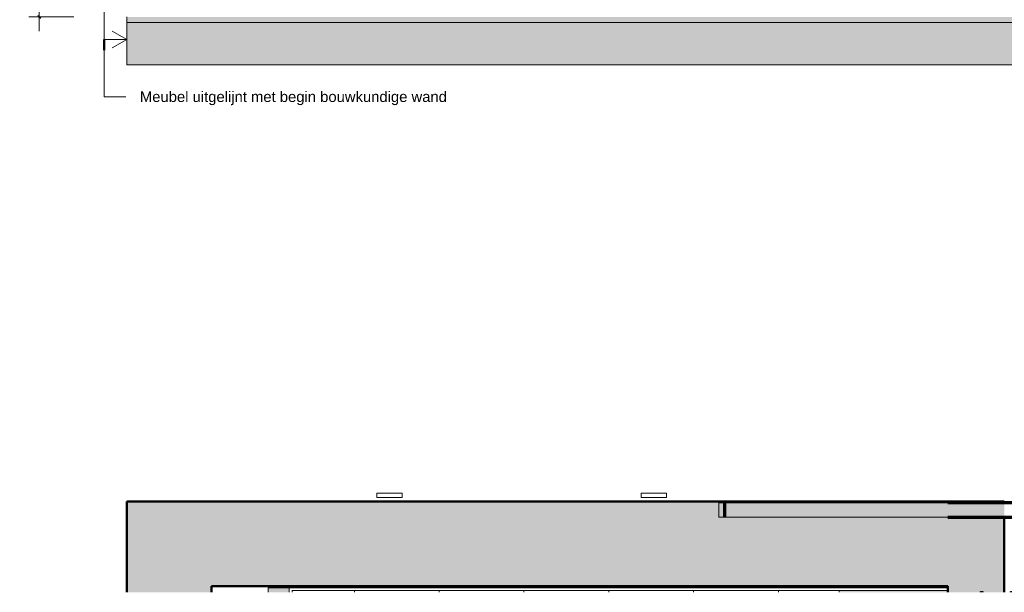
# Model space of a CAD drawing. Header units: millimetres. Extents: x 87779 to 155382, y -9103 to 37066.
# Tile 1 of 128: x 88329 to 91813, y 31046 to 33072. Entities that reach past the tile are written whole.
import ezdxf

# ---------------------------------------------------------------- set-up
doc = ezdxf.new("R2010")
doc.units = ezdxf.units.MM
for name, color, linetype, lineweight in [('0-1', 7, 'Continuous', 5), ('A----M-', 8, 'Continuous', 5), ('A----M--25', 8, 'Continuous', 5), ('A09-NT--1', 7, 'Continuous', 13), ('A09-NT--2', 90, 'Continuous', 50), ('A09-NT--3', 210, 'Continuous', 13), ('A22-----1', 9, 'Continuous', 5), ('A22-----2', 50, 'Continuous', 9), ('A23-slet-1', 253, 'Continuous', 9), ('A29-----1', 9, 'Continuous', 5), ('A29-----2', 250, 'Continuous', 13), ('A29-----3', 130, 'Continuous', 70), ('A31-----1', 50, 'Continuous', 9), ('A31-----2', 140, 'Continuous', 9), ('A31-----3', 170, 'Continuous', 25), ('A69-----1', 55, 'Continuous', 5), ('A99-----4', 1, 'Continuous', 13), ('Structure 1-1', 90, 'Continuous', 50), ('Substrate 2-1', 7, 'Continuous', 18), ('walls', 3, 'Continuous', 5), ('walls-2', 50, 'Continuous', 9)]:
    doc.layers.add(name, color=color, linetype=linetype, lineweight=lineweight)
doc.styles.add('Arial_1', font='arial.ttf', dxfattribs={"height": 37.5})
doc.dimstyles.new('TD_Diagonal_1_5_mm', dxfattribs={"dimscale": 304.8, "dimtxt": 38.259727, "dimasz": 0.032808, "dimexe": 0.123031, "dimexo": 0.123031, "dimgap": 0.065617, "dimtad": 1, "dimdec": 0, "dimzin": 0, "dimdsep": 46, "dimtxsty": 'Arial_1', "dimblk1": 'OBLIQUE', "dimblk2": 'OBLIQUE', "dimsah": 1, "dimcen": 0.09, "dimdle": 0.164042, "dimazin": 2, "dimtfac": 1, "dimtdec": 4, "dimtix": 1, "dimtmove": 0, "dimatfit": 3, "dimfxl": 1, "dimtvp": 1, "dimtfill": 1, "dimtolj": 1, "dimtzin": 0, "dimarcsym": 2})

# ---------------------------------------------------------------- blocks, each defined once
blk = doc.blocks.new('NLRS_32_10_DO_UN_houten kozijn enkele deur_gen_unhosted_ABT - 1030x2315_dichtedeur_special kern_buitendraaiend_dorpel_zelfsluitend-18600538-Werkcafe - Plan view')
at = {"layer": 'A31-----2'}
h = blk.add_hatch(color=256, dxfattribs=at)
h.paths.add_polyline_path([(91812.9, 31045.7), (91812.9, 31045.7), (91812.9, 31045.7)])
h.paths.add_polyline_path([(91612.9, 31045.7), (91612.9, 31051.6), (91228.9, 31051.6), (91228.9, 31045.7)])
h.paths.add_polyline_path([(92342.9, 31045.7), (92342.9, 31061.6), (91862.9, 31061.6), (91862.9, 31045.7)])
at = {"layer": 'A31-----1'}
for p, q in [((91228.9, 31045.7), (91228.9, 31051.6)), ((92342.9, 31061.6), (92342.9, 31045.7))]:
    blk.add_line(p, q, dxfattribs=at)
at = {"layer": 'A31-----3'}
for p, q in [((91728.9, 31048.6), (91736.9, 31048.6)), ((91728.9, 31045.7), (91728.9, 31048.6)), ((91736.9, 31048.6), (91736.9, 31045.7)), ((91834.9, 31048.6), (91842.9, 31048.6)), ((91834.9, 31045.7), (91834.9, 31048.6)), ((91842.9, 31048.6), (91842.9, 31045.7))]:
    blk.add_line(p, q, dxfattribs=at)
blk = doc.blocks.new('HSR-D_ABT_ARCH_Interieur_rvt-1-Werkcafe - Plan view')
at = {"layer": 'A23-slet-1'}
h = blk.add_hatch(dxfattribs=at)
h.set_pattern_fill('FP_2', color=256, style=0, pattern_type=2)
h.set_pattern_definition([(270, (90412.87, 30286.64), (600, 4e-14), [600, -600]), (180, (90712.9, 30286.6), (-1e-13, -1200), [300, -300]), (180, (90712.9, 29686.6), (-1e-13, -1200), [300, -300]), (270, (90712.87, 30286.64), (600, 4e-14), [600, -600]), (270, (90712.87, 30586.64), (600, 4e-14), [600, -600]), (180, (91012.9, 30586.6), (-1e-13, -1200), [300, -300]), (180, (91012.9, 29986.6), (-1e-13, -1200), [300, -300]), (270, (91012.87, 30586.63), (600, 4e-14), [600, -600]), (270, (90412.9, 30886.64), (600, 4e-14), [600, -600]), (180, (90712.9, 30886.6), (-1e-13, -1200), [300, -300]), (180, (90712.9, 30286.6), (-1e-13, -1200), [300, -300]), (270, (90712.9, 30886.64), (600, 4e-14), [600, -600]), (270, (90712.87, 29986.64), (600, 4e-14), [300, -900]), (180, (91012.9, 29986.6), (-1e-13, -1200), [300, -300]), (270, (91012.87, 29986.63), (600, 4e-14), [300, -900]), (180, (90712.9, 29686.6), (-1e-13, -1200), [300, -300]), (90, (91012.87, 30586.63), (600, -4e-14), [300, -900])])
h.paths.add_polyline_path([(90963.1, 31045.7), (91228.9, 31045.7), (91228.9, 31051.6), (89292.9, 31051.6), (89292.9, 31045.7), (90822.8, 31045.7)])
at = {"layer": 'A29-----1'}
for points in [[(90121.7, 32911.6), (93563, 32911.6), (93563, 33061.6), (88707.9, 33061.6), (88707.9, 32911.6), (89807.9, 32911.6)], [(88757.9, 31045.7), (89007.9, 31045.7), (89007.9, 31366.9), (88707.9, 31366.9), (88707.9, 31045.7)], [(91612.9, 31066.9), (91612.9, 31311.9), (90802.8, 31311.9), (90802.8, 31361.9), (91612.9, 31361.9), (91612.9, 31366.9), (89007.9, 31366.9), (89007.9, 31066.9), (90963.1, 31066.9)], [(89207.9, 31045.7), (89282.9, 31045.7), (89282.9, 31061.6), (89207.9, 31061.6)]]:
    blk.add_hatch(color=256, dxfattribs=at).paths.add_polyline_path(points)
h = blk.add_hatch(color=256, dxfattribs=at)
h.paths.add_polyline_path([(91613.4, 31045.7), (91812.9, 31045.7), (91812.9, 31311.9), (91612.9, 31311.9), (91612.9, 31045.7)])
h.paths.add_polyline_path([(91812.9, 31361.9), (91812.9, 31366.9), (91612.9, 31366.9), (91612.9, 31361.9), (91804.5, 31361.9)])
at = {"layer": 'walls'}
blk.add_hatch(color=256, dxfattribs=at).paths.add_polyline_path([(93713, 31311.9), (94572.8, 31311.9), (94572.8, 31361.9), (90802.8, 31361.9), (90802.8, 31311.9), (91812.9, 31311.9), (91812.9, 31361.6), (93562.9, 31361.6), (93563, 31311.9), (93712.9, 31311.9)])
at = {"layer": 'A22-----2'}
for p, q in [((89282.9, 31061.6), (91612.9, 31061.6)), ((91612.9, 31051.6), (89292.9, 31051.6)), ((89292.9, 31051.6), (89292.9, 31045.7))]:
    blk.add_line(p, q, dxfattribs=at)
at = {"layer": 'A29-----2'}
for p, q in [((93563, 33061.6), (88707.9, 33061.6)), ((88707.9, 33061.6), (88707.9, 32911.6)), ((88707.9, 32911.6), (93513, 32911.6)), ((90802.8, 31311.9), (90802.8, 31361.9)), ((90802.8, 31361.9), (90822.8, 31361.9)), ((90822.8, 31361.9), (91342.8, 31361.9)), ((91342.8, 31361.9), (91612.9, 31361.9)), ((91612.9, 31361.9), (91812.9, 31361.9)), ((90822.8, 31311.9), (90802.8, 31311.9)), ((91342.8, 31311.9), (90822.8, 31311.9)), ((91612.9, 31311.9), (91342.8, 31311.9)), ((91812.9, 31311.9), (91612.9, 31311.9)), ((89207.9, 31061.6), (89207.9, 31045.7)), ((89282.9, 31061.6), (89207.9, 31061.6)), ((89282.9, 31045.7), (89282.9, 31061.6))]:
    blk.add_line(p, q, dxfattribs=at)
at = {"layer": 'A29-----3'}
for p, q in [((90822.8, 31361.9), (90822.8, 31311.9)), ((94572.8, 31361.9), (91612.9, 31361.9)), ((91862.8, 31361.9), (91812.9, 31361.9)), ((91612.9, 31311.9), (94572.8, 31311.9))]:
    blk.add_line(p, q, dxfattribs=at)
at = {"layer": 'Structure 1-1'}
for p, q in [((88707.9, 31366.9), (88707.9, 31045.7)), ((89007.9, 31366.9), (88707.9, 31366.9)), ((91612.9, 31366.9), (89007.9, 31366.9)), ((91812.9, 31366.9), (91612.9, 31366.9)), ((91812.9, 31361.9), (91812.9, 31366.9)), ((91812.9, 31045.7), (91812.9, 31311.9)), ((89007.9, 31045.7), (89007.9, 31066.9)), ((89007.9, 31066.9), (91612.9, 31066.9)), ((91612.9, 31066.9), (91612.9, 31045.7))]:
    blk.add_line(p, q, dxfattribs=at)
at = {"layer": 'walls-2'}
for p, q in [((91612.9, 31361.9), (90802.8, 31361.9)), ((90802.8, 31361.9), (90802.8, 31311.9)), ((91342.8, 31361.9), (90822.8, 31361.9)), ((91612.9, 31361.9), (91342.8, 31361.9)), ((91812.9, 31361.9), (91612.9, 31361.9)), ((90802.8, 31311.9), (91612.9, 31311.9)), ((90822.8, 31311.9), (91342.8, 31311.9)), ((91342.8, 31311.9), (91612.9, 31311.9)), ((91612.9, 31311.9), (91812.9, 31311.9))]:
    blk.add_line(p, q, dxfattribs=at)
at = {"layer": 'A31-----1'}
blk.add_blockref('NLRS_32_10_DO_UN_houten kozijn enkele deur_gen_unhosted_ABT - 1030x2315_dichtedeur_special kern_buitendraaiend_dorpel_zelfsluitend-18600538-Werkcafe - Plan view', (0, 0), dxfattribs=at)
blk = doc.blocks.new('Electrical wall socket - Wall socket_Double WCD-17077541-Werkcafe - Plan view')
at = {"layer": 'A69-----1'}
for p, q in [((89592.9, 31396.6), (89682.9, 31396.6)), ((89592.9, 31381.6), (89592.9, 31396.6)), ((89682.9, 31381.6), (89682.9, 31396.6)), ((89682.9, 31381.6), (89592.9, 31381.6))]:
    blk.add_line(p, q, dxfattribs=at)
blk = doc.blocks.new('DIMBLOCK12-Werkcafe - Plan view')
at = {"layer": 'A----M--25', "lineweight": 35}
for p, q in [((88398.5, 33474.6), (88393.5, 33479.6)), ((88398.5, 33474.6), (88403.5, 33469.6)), ((88398.5, 33081.6), (88393.5, 33086.6)), ((88398.5, 33081.6), (88403.5, 33076.6))]:
    blk.add_line(p, q, dxfattribs=at)
at = {"layer": 'A----M--25'}
for p, q in [((88520.4, 33474.6), (88361, 33474.6)), ((88398.5, 33031.6), (88398.5, 33474.6)), ((88398.5, 33474.6), (88520.4, 33474.6)), ((88520.4, 33081.6), (88361, 33081.6)), ((88398.5, 33081.6), (88520.4, 33081.6))]:
    blk.add_line(p, q, dxfattribs=at)
at = {"layer": 'A----M--25', "color": 0, "insert": (88329.8, 33234.9), "char_height": 37.5, "width": 103.831, "attachment_point": 1, "rotation": 90, "line_spacing_factor": 0.941778, "style": 'Arial_1', "bg_fill": 3, "box_fill_scale": 1.25, "bg_fill_color": 256, "bg_fill_true_color": 13158600, "bg_fill_transparency": 0}
blk.add_mtext('393', dxfattribs=at)
blk = doc.blocks.new('_Oblique')
at = {"color": 0, "linetype": 'ByBlock', "lineweight": -2}
blk.add_line((-0.5, -0.5), (0.5, 0.5), dxfattribs=at)

msp = doc.modelspace()

# ---------------------------------------------------------------- hatches: boundary and pattern name
at = {"layer": 'A22-----1'}
msp.add_hatch(color=256, dxfattribs=at).paths.add_polyline_path([(93612.9, 33061.6), (93732.9, 33061.6), (93732.9, 33081.6), (88707.9, 33081.6), (88707.9, 33061.6), (93563, 33061.6)])

# ---------------------------------------------------------------- linework, layer by layer
at = {"layer": 'A09-NT--2'}
msp.add_line((88627.8, 33001.6), (88627.8, 32964.1), dxfattribs=at)
at = {"layer": 'A09-NT--3'}
for p, q in [((88627.8, 33001.6), (88627.8, 32799.1)), ((88627.8, 32799.1), (88704.5, 32799.1))]:
    msp.add_line(p, q, dxfattribs=at)
at = {"layer": 'A99-----4'}
for p, q in [((88627.9, 33241.6), (88627.9, 33001.6)), ((88707.8, 33001.6), (88655.9, 33031.6)), ((88627.9, 33001.6), (88707.8, 33001.6)), ((88707.8, 33001.6), (88655.9, 32971.6))]:
    msp.add_line(p, q, dxfattribs=at)
at = {"layer": 'Substrate 2-1'}
for p, q in [((88707.9, 33081.6), (88707.9, 33061.6)), ((88707.9, 33061.6), (93712.9, 33061.6))]:
    msp.add_line(p, q, dxfattribs=at)

# ---------------------------------------------------------------- block references
at = {"layer": '0-1'}
msp.add_blockref('HSR-D_ABT_ARCH_Interieur_rvt-1-Werkcafe - Plan view', (0, 0), dxfattribs=at)
at = {"layer": 'A69-----1'}
for p in [(0, 0), (935, 0)]:
    msp.add_blockref('Electrical wall socket - Wall socket_Double WCD-17077541-Werkcafe - Plan view', p, dxfattribs=at)

# ---------------------------------------------------------------- texts
at = {"layer": 'A09-NT--1', "insert": (88754.5, 32817.9), "char_height": 37.5, "width": 1308.755, "attachment_point": 1, "style": 'Arial_1'}
msp.add_mtext('Meubel uitgelijnt met begin bouwkundige wand', dxfattribs=at)

# ---------------------------------------------------------------- dimensions: what is measured, and where the dimension line sits
at = {"layer": 'A----M-'}
dim = msp.add_linear_dim(base=(88398.5, 33474.6), p1=(88557.9, 33081.6), p2=(88557.9, 33474.6), angle=90, dimstyle='TD_Diagonal_1_5_mm', override={"dimpost": '<>', "dimfxl": 393}, dxfattribs=at)
dim.commit()
dim.dimension.update_dxf_attribs({"geometry": 'DIMBLOCK12-Werkcafe - Plan view', "text_midpoint": (88359.3, 33278.1)})

doc.saveas('drawing.dxf')
